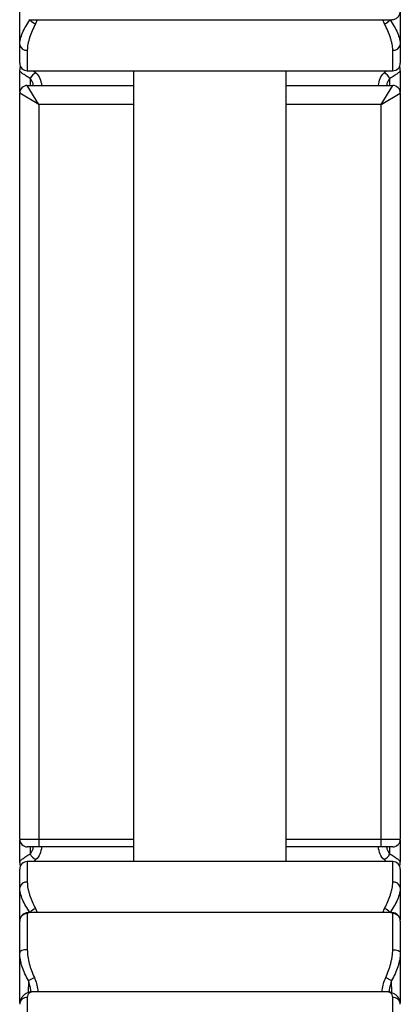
# Paper-space layout '_Superior' of a CAD drawing. Header units: millimetres. Extents: x -216 to -116, y -1680 to -580.
# Tile 3 of 4: x -216 to -116, y -1061 to -803. Entities that reach past the tile are written whole.
import ezdxf

# ---------------------------------------------------------------- set-up
doc = ezdxf.new("R2010")
doc.units = ezdxf.units.MM

psp = doc.layouts.new('_Superior')

# ---------------------------------------------------------------- linework, layer by layer
at = {"color": 7, "linetype": 'Continuous', "lineweight": 25}
for p, q in [((-216.39, -814.12), (-216.39, -800.78)), ((-116.39, -800.78), (-116.39, -814.12)), ((-213.97, -802.72), (-118.8, -802.72)), ((-216.39, -821.75), (-216.39, -816.07)), ((-214.39, -816.12), (-118.39, -816.12)), ((-186.39, -1023.88), (-186.39, -816.12)), ((-146.39, -1023.88), (-146.39, -816.12)), ((-116.39, -816.07), (-116.39, -821.75)), ((-216.39, -1018), (-216.39, -822)), ((-211.39, -825), (-216.39, -822)), ((-211.39, -825), (-214.39, -820)), ((-214.39, -820), (-186.39, -820)), ((-146.39, -820), (-118.39, -820)), ((-121.39, -825), (-118.39, -820)), ((-121.39, -825), (-116.39, -822)), ((-116.39, -822), (-116.39, -1018)), ((-211.39, -825), (-211.39, -1020)), ((-121.39, -1020), (-121.39, -825)), ((-216.39, -1018), (-186.39, -1018)), ((-216.39, -1023.93), (-216.39, -1018.25)), ((-146.39, -1018), (-116.39, -1018)), ((-116.39, -1018.25), (-116.39, -1023.93)), ((-186.39, -1020), (-214.39, -1020)), ((-118.39, -1020), (-146.39, -1020)), ((-118.39, -1023.88), (-214.39, -1023.88)), ((-216.39, -1039.2), (-216.39, -1025.88)), ((-116.39, -1025.88), (-116.39, -1039.2)), ((-216.39, -1061), (-216.39, -1039.48)), ((-214.39, -1037.51), (-214.39, -1047)), ((-118.81, -1037.27), (-213.99, -1037.27)), ((-118.39, -1047), (-118.39, -1037.51)), ((-116.39, -1039.48), (-116.39, -1061)), ((-214.08, -1055.08), (-212.54, -1054.3)), ((-120.24, -1054.3), (-118.71, -1055.08)), ((-214.39, -1059.52), (-214.39, -1072.5)), ((-212.44, -1058.05), (-212.55, -1058.03)), ((-120.35, -1058.03), (-212.44, -1058.03)), ((-120.24, -1058.03), (-120.35, -1058.05)), ((-118.39, -1072.5), (-118.39, -1059.52))]:
    psp.add_line(p, q, dxfattribs=at)
at = {"color": 8, "linetype": 'Continuous', "lineweight": 25}
for p, q in [((-211.79, -802.72), (-212.24, -803.83)), ((-120.54, -803.83), (-121, -802.72)), ((-214.39, -810.71), (-214.39, -816.12)), ((-118.39, -816.12), (-118.39, -810.71)), ((-212.73, -816.12), (-212.16, -816.66)), ((-213.6, -818.17), (-213.63, -820)), ((-119.16, -820), (-119.19, -818.17)), ((-186.39, -825), (-211.39, -825)), ((-121.39, -825), (-146.39, -825)), ((-213.63, -1020), (-213.6, -1021.83)), ((-119.19, -1021.83), (-119.16, -1020)), ((-214.39, -1023.88), (-214.39, -1029.28)), ((-120.07, -1023.88), (-120.63, -1023.34)), ((-118.39, -1029.28), (-118.39, -1023.88)), ((-212.24, -1036.17), (-211.79, -1037.27)), ((-120.99, -1037.27), (-120.55, -1036.17)), ((-213.99, -1037.31), (-214.39, -1037.51)), ((-118.39, -1037.51), (-118.81, -1037.32)), ((-214.08, -1055.08), (-214.16, -1058.3)), ((-118.63, -1058.3), (-118.71, -1055.08))]:
    psp.add_line(p, q, dxfattribs=at)
at = {"color": 7, "linetype": 'Continuous', "lineweight": 25, "flags": 128}
for points in [[(-214.39, -1047), (-214.78, -1047.01), (-215.16, -1047.06), (-215.51, -1047.14), (-215.81, -1047.25), (-216.06, -1047.38), (-216.24, -1047.52), (-216.36, -1047.68), (-216.39, -1047.85)], [(-118.39, -1047), (-118, -1047.01), (-117.63, -1047.06), (-117.28, -1047.14), (-116.98, -1047.25), (-116.73, -1047.38), (-116.55, -1047.52), (-116.43, -1047.68), (-116.39, -1047.85)]]:
    psp.add_lwpolyline(points, dxfattribs=at)
at = {"color": 7, "linetype": 'Continuous', "lineweight": 25}
for centre, radius, start, end in [((-209.24, -798.16), 6.41, 225.9101, 242.1122), ((-123.54, -798.16), 6.41, 297.8878, 314.0899), ((-214.66, -808.95), 1.78, 192.7526, 278.6587), ((-118.13, -808.95), 1.78, 261.3413, 347.2474), ((-214.39, -814.12), 2, 180, 270), ((-118.39, -814.12), 2, 270, 0), ((-214.39, -815.88), 2, 153.7768, 180), ((-211.03, -819.18), 2.76, 114.074, 158.5225), ((-121.76, -819.18), 2.76, 21.4775, 65.926), ((-118.39, -815.88), 2, 360, 26.2232), ((-214.39, -822), 2, 90, 180), ((-118.39, -822), 2, 0, 90), ((-214.39, -1018), 2, 180, 270), ((-118.39, -1018), 2, 270, 0), ((-214.39, -1025.88), 2, 90, 180), ((-214.39, -1024.12), 2, 180, 206.0366), ((-211.03, -1020.82), 2.76, 201.4892, 245.9249), ((-121.76, -1020.82), 2.76, 294.0751, 338.5108), ((-118.39, -1025.88), 2, 0, 90), ((-118.39, -1024.12), 2, 333.9634, 0), ((-214.66, -1031.04), 1.78, 81.3426, 167.2503), ((-118.13, -1031.04), 1.78, 12.7497, 98.6574), ((-209.24, -1041.83), 6.41, 117.8916, 134.0986), ((-123.54, -1041.83), 6.41, 45.9014, 62.1084), ((-214.41, -1039.49), 1.99, 89.5933, 179.5875), ((-118.38, -1039.49), 1.99, 0.4125, 90.4067), ((-214.48, -1061.44), 1.92, 87.4877, 177.2453), ((-118.31, -1061.44), 1.92, 2.7547, 92.5123)]:
    psp.add_arc(centre, radius, start, end, dxfattribs=at)
at = {"color": 8, "linetype": 'Continuous', "lineweight": 25}
for centre, start, end in [((-214.44, -816.07), 150.2158, 179.9777), ((-118.35, -816.07), 0.0223, 29.7842), ((-214.44, -1023.93), 180.0222, 209.5979), ((-118.35, -1023.93), 330.4021, 359.9778)]:
    psp.add_arc(centre, 1.96, start, end, dxfattribs=at)
at = {"color": 7, "linetype": 'Continuous', "lineweight": 25}
for points, knots in [([(-118.82, -802.7), (-118.77, -802.71), (-118.55, -802.73), (-118.08, -802.66), (-117.43, -802.41), (-116.84, -801.9), (-116.45, -801.21), (-116.42, -800.72), (-116.4, -800.48)], [0, 0, 0, 0, 0.064814, 0.251981, 0.439178, 0.629253, 0.822354, 1, 1, 1, 1]), ([(-216.39, -809.35), (-216.39, -808.85), (-216.32, -808.34), (-216.13, -807.54), (-216.05, -807.27), (-215.87, -806.72), (-215.76, -806.44), (-215.4, -805.6), (-215.12, -805.04), (-214.47, -803.9), (-214.1, -803.33), (-213.71, -802.76)], [0, 0, 0, 0, 0.25, 0.25, 0.375, 0.375, 0.5, 0.5, 0.75, 0.75, 1, 1, 1, 1]), ([(-212.24, -803.83), (-212.56, -804.43), (-212.85, -805.02), (-213.36, -806.21), (-213.59, -806.8), (-213.87, -807.67), (-213.96, -807.97), (-214.11, -808.54), (-214.18, -808.83), (-214.34, -809.66), (-214.39, -810.2), (-214.39, -810.71)], [0, 0, 0, 0, 0.25, 0.25, 0.5, 0.5, 0.625, 0.625, 0.75, 0.75, 1, 1, 1, 1]), ([(-118.39, -810.71), (-118.39, -810.2), (-118.45, -809.66), (-118.61, -808.83), (-118.68, -808.54), (-118.83, -807.97), (-118.91, -807.67), (-119.2, -806.8), (-119.43, -806.21), (-119.94, -805.02), (-120.23, -804.43), (-120.54, -803.83)], [0, 0, 0, 0, 0.25, 0.25, 0.375, 0.375, 0.5, 0.5, 0.75, 0.75, 1, 1, 1, 1]), ([(-119.08, -802.76), (-118.68, -803.33), (-118.32, -803.9), (-117.68, -805.02), (-117.39, -805.59), (-117.03, -806.43), (-116.93, -806.71), (-116.74, -807.26), (-116.66, -807.53), (-116.46, -808.33), (-116.39, -808.85), (-116.39, -809.35)], [0, 0, 0, 0, 0.25, 0.25, 0.5, 0.5, 0.625, 0.625, 0.75, 0.75, 1, 1, 1, 1]), ([(-213.6, -818.17), (-214.03, -817.93), (-214.41, -817.69), (-214.92, -817.36), (-215.08, -817.25), (-215.38, -817.05), (-215.51, -816.95), (-215.88, -816.67), (-216.07, -816.51), (-216.33, -816.25), (-216.39, -816.14), (-216.39, -816.07)], [0, 0, 0, 0, 0.25, 0.25, 0.375, 0.375, 0.5, 0.5, 0.75, 0.75, 1, 1, 1, 1]), ([(-212.16, -816.66), (-211.67, -817.08), (-211.33, -817.56), (-210.85, -818.7), (-210.71, -819.32), (-210.64, -820)], [0, 0, 0, 0, 0.5, 0.5, 1, 1, 1, 1]), ([(-122.15, -820), (-122.07, -819.32), (-121.94, -818.7), (-121.46, -817.56), (-121.12, -817.08), (-120.63, -816.66)], [0, 0, 0, 0, 0.5, 0.5, 1, 1, 1, 1]), ([(-116.39, -816.07), (-116.39, -816.14), (-116.46, -816.25), (-116.65, -816.44), (-116.73, -816.51), (-116.92, -816.67), (-117.03, -816.76), (-117.39, -817.04), (-117.69, -817.24), (-118.37, -817.69), (-118.76, -817.93), (-119.19, -818.17)], [0, 0, 0, 0, 0.25, 0.25, 0.375, 0.375, 0.5, 0.5, 0.75, 0.75, 1, 1, 1, 1]), ([(-210.64, -1020), (-210.71, -1020.68), (-210.85, -1021.31), (-211.33, -1022.44), (-211.67, -1022.93), (-212.16, -1023.34)], [0, 0, 0, 0, 0.5, 0.5, 1, 1, 1, 1]), ([(-120.63, -1023.34), (-121.12, -1022.93), (-121.46, -1022.44), (-121.94, -1021.31), (-122.08, -1020.68), (-122.15, -1020)], [0, 0, 0, 0, 0.5, 0.5, 1, 1, 1, 1]), ([(-216.39, -1023.93), (-216.39, -1023.86), (-216.33, -1023.76), (-216.14, -1023.56), (-216.06, -1023.49), (-215.87, -1023.33), (-215.76, -1023.24), (-215.4, -1022.97), (-215.1, -1022.76), (-214.42, -1022.32), (-214.03, -1022.08), (-213.6, -1021.83)], [0, 0, 0, 0, 0.25, 0.25, 0.375, 0.375, 0.5, 0.5, 0.75, 0.75, 1, 1, 1, 1]), ([(-119.19, -1021.83), (-118.76, -1022.08), (-118.37, -1022.31), (-117.86, -1022.65), (-117.71, -1022.75), (-117.41, -1022.96), (-117.27, -1023.06), (-116.91, -1023.33), (-116.72, -1023.49), (-116.46, -1023.76), (-116.39, -1023.86), (-116.39, -1023.93)], [0, 0, 0, 0, 0.25, 0.25, 0.375, 0.375, 0.5, 0.5, 0.75, 0.75, 1, 1, 1, 1]), ([(-214.39, -1029.28), (-214.39, -1029.8), (-214.34, -1030.33), (-214.18, -1031.17), (-214.11, -1031.45), (-213.96, -1032.03), (-213.87, -1032.32), (-213.59, -1033.2), (-213.36, -1033.78), (-212.85, -1034.97), (-212.56, -1035.57), (-212.24, -1036.17)], [0, 0, 0, 0, 0.25, 0.25, 0.375, 0.375, 0.5, 0.5, 0.75, 0.75, 1, 1, 1, 1]), ([(-120.55, -1036.17), (-120.23, -1035.57), (-119.94, -1034.97), (-119.43, -1033.78), (-119.2, -1033.2), (-118.91, -1032.32), (-118.83, -1032.03), (-118.68, -1031.45), (-118.61, -1031.17), (-118.45, -1030.33), (-118.39, -1029.8), (-118.39, -1029.28)], [0, 0, 0, 0, 0.25, 0.25, 0.5, 0.5, 0.625, 0.625, 0.75, 0.75, 1, 1, 1, 1]), ([(-213.71, -1037.23), (-214.1, -1036.66), (-214.47, -1036.1), (-215.11, -1034.97), (-215.4, -1034.41), (-215.75, -1033.57), (-215.86, -1033.29), (-216.05, -1032.73), (-216.13, -1032.46), (-216.32, -1031.66), (-216.39, -1031.14), (-216.39, -1030.65)], [0, 0, 0, 0, 0.25, 0.25, 0.5, 0.5, 0.625, 0.625, 0.75, 0.75, 1, 1, 1, 1]), ([(-116.39, -1030.65), (-116.39, -1031.14), (-116.46, -1031.65), (-116.66, -1032.45), (-116.74, -1032.72), (-116.92, -1033.27), (-117.03, -1033.55), (-117.39, -1034.39), (-117.67, -1034.96), (-118.32, -1036.09), (-118.68, -1036.66), (-119.08, -1037.23)], [0, 0, 0, 0, 0.25, 0.25, 0.375, 0.375, 0.5, 0.5, 0.75, 0.75, 1, 1, 1, 1]), ([(-213.97, -1037.28), (-214.02, -1037.27), (-214.23, -1037.25), (-214.7, -1037.32), (-215.35, -1037.57), (-215.94, -1038.07), (-216.34, -1038.77), (-216.37, -1039.26), (-216.39, -1039.5)], [0, 0, 0, 0, 0.062178, 0.249892, 0.437035, 0.627079, 0.820201, 1, 1, 1, 1]), ([(-116.42, -1039.45), (-116.42, -1039.35), (-116.4, -1039.01), (-116.64, -1038.37), (-117.14, -1037.77), (-117.76, -1037.42), (-118.35, -1037.27), (-118.67, -1037.27), (-118.84, -1037.27)], [0, 0, 0, 0, 0.078768, 0.272458, 0.476075, 0.651969, 0.823996, 1, 1, 1, 1]), ([(-214.39, -1047), (-214.39, -1047.59), (-214.34, -1048.2), (-214.16, -1049.42), (-214.03, -1050.05), (-213.54, -1051.89), (-213.09, -1053.1), (-212.54, -1054.3)], [0, 0, 0, 0, 0.25, 0.25, 0.5, 0.5, 1, 1, 1, 1]), ([(-120.24, -1054.3), (-119.7, -1053.1), (-119.25, -1051.89), (-118.84, -1050.35), (-118.77, -1050.04), (-118.64, -1049.42), (-118.58, -1049.11), (-118.44, -1048.19), (-118.39, -1047.59), (-118.39, -1047)], [0, 0, 0, 0, 0.5, 0.5, 0.625, 0.625, 0.75, 0.75, 1, 1, 1, 1]), ([(-214.08, -1055.08), (-214.43, -1054.5), (-214.74, -1053.91), (-215.29, -1052.71), (-215.54, -1052.11), (-215.95, -1050.89), (-216.11, -1050.27), (-216.33, -1049.05), (-216.39, -1048.44), (-216.39, -1047.85)], [0, 0, 0, 0, 0.25, 0.25, 0.5, 0.5, 0.75, 0.75, 1, 1, 1, 1]), ([(-116.39, -1047.85), (-116.39, -1048.44), (-116.45, -1049.04), (-116.62, -1049.95), (-116.69, -1050.25), (-116.85, -1050.87), (-116.94, -1051.18), (-117.25, -1052.1), (-117.49, -1052.7), (-118.05, -1053.9), (-118.36, -1054.5), (-118.71, -1055.08)], [0, 0, 0, 0, 0.25, 0.25, 0.375, 0.375, 0.5, 0.5, 0.75, 0.75, 1, 1, 1, 1]), ([(-212.75, -1058.06), (-212.87, -1058.06), (-213.33, -1058.06), (-214.06, -1058.23), (-214.94, -1058.62), (-215.67, -1059.23), (-216.17, -1060.05), (-216.4, -1060.8), (-216.37, -1061.23), (-216.36, -1061.34)], [0, 0, 0, 0, 0.071725, 0.272133, 0.444692, 0.608938, 0.771133, 0.94069, 1, 1, 1, 1]), ([(-212.55, -1058.03), (-212.84, -1058.04), (-213.09, -1058.08), (-213.53, -1058.2), (-213.73, -1058.29), (-213.97, -1058.48), (-214.04, -1058.55), (-214.17, -1058.7), (-214.22, -1058.79), (-214.35, -1059.06), (-214.39, -1059.28), (-214.39, -1059.52)], [0, 0, 0, 0, 0.25, 0.25, 0.5, 0.5, 0.625, 0.625, 0.75, 0.75, 1, 1, 1, 1]), ([(-118.39, -1059.52), (-118.39, -1059.28), (-118.44, -1059.06), (-118.57, -1058.79), (-118.62, -1058.7), (-118.75, -1058.55), (-118.82, -1058.48), (-119.06, -1058.29), (-119.26, -1058.2), (-119.7, -1058.08), (-119.95, -1058.04), (-120.24, -1058.03)], [0, 0, 0, 0, 0.25, 0.25, 0.375, 0.375, 0.5, 0.5, 0.75, 0.75, 1, 1, 1, 1]), ([(-116.42, -1061.33), (-116.41, -1061.25), (-116.38, -1060.86), (-116.58, -1060.13), (-117.07, -1059.28), (-117.81, -1058.65), (-118.63, -1058.26), (-119.42, -1058.07), (-119.95, -1058.06), (-120.18, -1058.06)], [0, 0, 0, 0, 0.040881, 0.200761, 0.372354, 0.533987, 0.694103, 0.871055, 1, 1, 1, 1])]:
    psp.add_open_spline(points, degree=3, knots=knots, dxfattribs=at)
at = {"color": 8, "linetype": 'Continuous', "lineweight": 25}
for points, knots in [([(-120.63, -816.66), (-120.42, -816.49), (-120.19, -816.3), (-120.04, -816.14), (-120.02, -816.12)], [0, 0, 0, 0, 0.881545, 1, 1, 1, 1]), ([(-212.81, -820), (-212.83, -819.83), (-212.9, -819.12), (-213.3, -818.58), (-213.6, -818.17)], [0, 0, 0, 0, 0.2346017, 1, 1, 1, 1]), ([(-119.19, -818.17), (-119.49, -818.58), (-119.89, -819.11), (-119.96, -819.83), (-119.97, -820)], [0, 0, 0, 0, 0.76633, 1, 1, 1, 1]), ([(-213.6, -1021.83), (-213.3, -1021.42), (-212.9, -1020.89), (-212.83, -1020.17), (-212.82, -1020)], [0, 0, 0, 0, 0.76532, 1, 1, 1, 1]), ([(-119.98, -1020), (-119.96, -1020.17), (-119.88, -1020.89), (-119.49, -1021.42), (-119.19, -1021.83)], [0, 0, 0, 0, 0.235622, 1, 1, 1, 1]), ([(-212.16, -1023.34), (-212.36, -1023.51), (-212.59, -1023.7), (-212.75, -1023.86), (-212.76, -1023.88)], [0, 0, 0, 0, 0.8996535, 1, 1, 1, 1]), ([(-213.46, -1058.14), (-213.46, -1057.97), (-213.48, -1057), (-213.81, -1055.95), (-214.08, -1055.08)], [0, 0, 0, 0, 0.171235, 1, 1, 1, 1]), ([(-212.54, -1054.3), (-212.34, -1054.82), (-211.92, -1055.9), (-211.67, -1057.17), (-211.58, -1057.88), (-211.57, -1058.03)], [0, 0, 0, 0, 0.434423, 0.881919, 1, 1, 1, 1]), ([(-121.22, -1058.03), (-121.2, -1057.88), (-121.12, -1057.19), (-120.87, -1055.91), (-120.45, -1054.84), (-120.24, -1054.3)], [0, 0, 0, 0, 0.1180819, 0.5533813, 1, 1, 1, 1]), ([(-118.71, -1055.08), (-118.98, -1055.95), (-119.3, -1056.99), (-119.33, -1057.97), (-119.33, -1058.13)], [0, 0, 0, 0, 0.831553, 1, 1, 1, 1])]:
    psp.add_open_spline(points, degree=3, knots=knots, dxfattribs=at)

doc.saveas('drawing.dxf')
